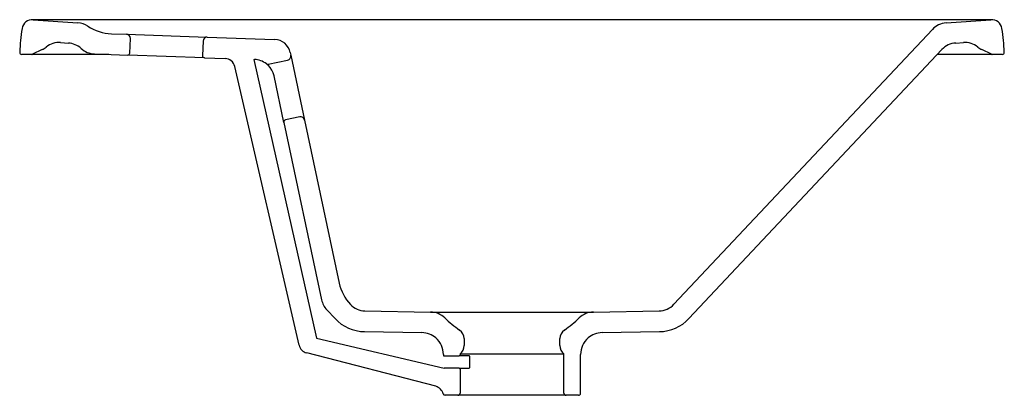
# Model space of a CAD drawing. Extents: x 0 to 0.474, y -0.164 to 0.017.
import ezdxf

# ---------------------------------------------------------------- set-up
doc = ezdxf.new("R2010")
doc.units = 0
doc.header["$MEASUREMENT"] = 0
doc.layers.add('BLOCKS', color=3, linetype='CONTINUOUS')

msp = doc.modelspace()

# ---------------------------------------------------------------- linework, layer by layer
at = {"layer": 'BLOCKS', "linetype": 'Continuous'}
for p, q in [((0.4677412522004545, 0.01659533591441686), (0.006085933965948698, 0.01659533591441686)), ((0.006434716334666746, 0.01658315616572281), (0.02800902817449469, 0.01507453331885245)), ((0.4458181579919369, 0.01507453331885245), (0.4673924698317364, 0.01658315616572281)), ((0.04410839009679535, 0.009860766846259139), (0.05132205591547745, 0.009608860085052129)), ((0.05132205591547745, 0.009608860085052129), (0.09029829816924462, 0.008247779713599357)), ((0.3148044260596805, -0.1203277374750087), (0.4392318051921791, 0.01195050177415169)), ((0.01971374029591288, 0.005630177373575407), (0.02348731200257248, 0.005366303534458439)), ((0.05300674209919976, 0.0005445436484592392), (0.05325103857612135, 0.007540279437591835)), ((0.08822971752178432, 0.006318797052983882), (0.08798542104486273, -0.0006769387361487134)), ((0.09029829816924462, 0.008247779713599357), (0.1226671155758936, 0.007117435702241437)), ((0.4504202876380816, 0.005371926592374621), (0.4541134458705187, 0.005630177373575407)), ((0.01084408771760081, 0.00223759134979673), (0.006242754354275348, 0)), ((0.03595575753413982, 0.0001393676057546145), (0.05197245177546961, -0.0004199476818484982)), ((0.1302131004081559, 0.000785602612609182), (0.1304704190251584, -0.0004249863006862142)), ((0.3220883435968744, -0.1271793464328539), (0.4438339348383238, 0.002247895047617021)), ((0.4675844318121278, 0), (0.4629830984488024, 0.00223759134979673)), ((0.00580543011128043, -0.0001006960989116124), (0.001000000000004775, -0.0001006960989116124)), ((0.04283028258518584, -0.0001006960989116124), (0.00580543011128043, -0.0001006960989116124)), ((0.08894991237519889, -0.00171122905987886), (0.05197245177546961, -0.0004199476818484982)), ((0.08894991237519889, -0.00171122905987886), (0.09882354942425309, -0.002056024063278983)), ((0.1126515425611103, -0.002538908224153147), (0.1129484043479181, -0.002549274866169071)), ((0.1126515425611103, -0.002538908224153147), (0.1428115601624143, -0.1365340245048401)), ((0.1195100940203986, -0.004799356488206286), (0.1289299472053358, -0.002797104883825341)), ((0.1304704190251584, -0.0004249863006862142), (0.1371235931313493, -0.03172570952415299)), ((0.4680217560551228, -0.0001006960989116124), (0.4416247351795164, -0.0001006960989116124)), ((0.4728271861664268, -0.0001006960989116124), (0.4680217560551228, -0.0001006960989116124)), ((0.1344878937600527, -0.1400281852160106), (0.1035208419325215, -0.005927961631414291)), ((0.1271342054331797, -0.03282667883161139), (0.1223808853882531, -0.0104640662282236)), ((0.1271342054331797, -0.03282667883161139), (0.1452799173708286, -0.1181955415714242)), ((0.1347514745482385, -0.03018523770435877), (0.1279044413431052, -0.03164061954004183)), ((0.1371235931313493, -0.03172570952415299), (0.1537822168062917, -0.1100983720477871)), ((0.1477774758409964, -0.1229680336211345), (0.1517388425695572, -0.1271793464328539)), ((0.1661321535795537, -0.1234746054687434), (0.1977422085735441, -0.1240263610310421)), ((0.1977422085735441, -0.1240263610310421), (0.2760849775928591, -0.1240263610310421)), ((0.2760849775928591, -0.1240263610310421), (0.3076950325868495, -0.1234746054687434)), ((0.1428115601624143, -0.1365340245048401), (0.2042586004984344, -0.1511006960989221)), ((0.1659576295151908, -0.1334730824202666), (0.193590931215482, -0.1339554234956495)), ((0.2139135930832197, -0.1368381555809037), (0.2139135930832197, -0.140100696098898)), ((0.2599135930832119, -0.140100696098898), (0.2599135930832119, -0.1368381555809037)), ((0.2802362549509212, -0.1339554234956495), (0.3078695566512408, -0.1334730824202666)), ((0.2001913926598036, -0.1597810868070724), (0.1381091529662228, -0.1437442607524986)), ((0.2039135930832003, -0.1444589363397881), (0.2039135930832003, -0.1451006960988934)), ((0.2039135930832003, -0.1451006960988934), (0.2114135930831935, -0.1451006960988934)), ((0.2159374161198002, -0.1451006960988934), (0.2114135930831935, -0.1451006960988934)), ((0.2119135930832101, -0.1441006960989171), (0.2119135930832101, -0.1446006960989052)), ((0.2119135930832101, -0.1441006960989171), (0.2619135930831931, -0.1441006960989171)), ((0.2166651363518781, -0.1506006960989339), (0.2166651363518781, -0.1456006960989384)), ((0.2619135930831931, -0.1631006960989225), (0.2619135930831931, -0.1441006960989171)), ((0.2699135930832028, -0.1631006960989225), (0.2699135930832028, -0.1444589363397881)), ((0.2114135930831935, -0.1511006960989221), (0.2042586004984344, -0.1511006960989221)), ((0.2114135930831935, -0.1511006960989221), (0.2159374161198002, -0.1511006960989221)), ((0.2119135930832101, -0.1516006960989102), (0.2119135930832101, -0.1631006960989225)), ((0.2109135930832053, -0.1641006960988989), (0.2047447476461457, -0.1641006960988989)), ((0.2629135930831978, -0.1641006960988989), (0.2109135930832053, -0.1641006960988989)), ((0.2689135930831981, -0.1641006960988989), (0.2629135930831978, -0.1641006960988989))]:
    msp.add_line(p, q, dxfattribs=at)
at = {"layer": 'BLOCKS', "linetype": 'Continuous', "flags": 128}
for points in [[(0.1223808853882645, -0.01046406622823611), (0.1219204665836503, -0.008922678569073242), (0.1213093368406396, -0.007630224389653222), (0.1204676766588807, -0.006371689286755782), (0.1196640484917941, -0.005465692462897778), (0.1191068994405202, -0.004949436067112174), (0.1187645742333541, -0.004669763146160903), (0.1186928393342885, -0.004614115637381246)], [(0.1592703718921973, -0.120327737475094), (0.1592617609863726, -0.1203341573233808), (0.1591258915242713, -0.1204357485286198)], [(0.2166651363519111, -0.1456006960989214), (0.2166508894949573, -0.1455046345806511), (0.2166340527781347, -0.1454595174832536), (0.2165490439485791, -0.1453350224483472), (0.216415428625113, -0.1452287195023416), (0.216222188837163, -0.1451432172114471), (0.2159724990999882, -0.1451013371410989), (0.2159374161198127, -0.1451006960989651)], [(0.207269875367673, -0.1511006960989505), (0.2073592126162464, -0.1510666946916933), (0.2074392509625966, -0.1509661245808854), (0.2074851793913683, -0.1508522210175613)], [(0.2159374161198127, -0.1511006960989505), (0.2162257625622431, -0.151057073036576), (0.2164763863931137, -0.1509312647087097), (0.2166001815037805, -0.1508026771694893), (0.2166472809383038, -0.1507081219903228), (0.216662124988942, -0.1506450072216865), (0.2166651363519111, -0.1506006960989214)]]:
    msp.add_lwpolyline(points, dxfattribs=at)
at = {"layer": 'BLOCKS', "linetype": 'Continuous'}
for centre, radius, start, end in [((0.006085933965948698, 0.01159533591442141), 0.005000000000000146, 86.00000000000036, 171.5136145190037), ((0.02731146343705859, 0.005098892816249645), 0.01000000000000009, 56.70859975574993, 85.99999999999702), ((0.446515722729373, 0.005098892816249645), 0.01000000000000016, 94.00000000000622, 136.7517379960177), ((0.4677412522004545, 0.01159533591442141), 0.005000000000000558, 8.486385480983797, 93.99999999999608), ((0.1181876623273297, -0.00513114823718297), 0.1183427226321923, 171.513614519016, 177.0541698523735), ((0.0448761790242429, 0.03184736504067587), 0.022, 236.7085997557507, 268.0000000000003), ((0.05125225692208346, 0.007610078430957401), 0.00199999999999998, 357.9999999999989, 87.99999999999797), ((0.3556395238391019, -0.00513114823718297), 0.1183427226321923, 2.945830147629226, 8.48638548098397), ((0.01901617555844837, -0.004345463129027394), 0.01000000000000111, 86.00000000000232, 128.8487375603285), ((0.02278974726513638, -0.004609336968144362), 0.01000000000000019, 47.4875605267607, 85.99999999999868), ((0.09022849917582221, 0.006248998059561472), 0.002000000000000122, 87.99999999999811, 177.9999999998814), ((0.1223879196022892, -0.0008776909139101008), 0.008000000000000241, 12.0000000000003, 87.99999999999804), ((0.4511178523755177, -0.00460371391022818), 0.01000000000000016, 93.9999999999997, 136.7517379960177), ((0.4548110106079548, -0.004345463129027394), 0.01000000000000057, 51.15126243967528, 94.00000000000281), ((0.001000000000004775, 0.0008993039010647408), 0.0009999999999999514, 177.0541698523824, 270.0000000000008), ((0.006470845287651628, 0.01123063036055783), 0.0100000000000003, 295.9332815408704, 308.8487375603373), ((0.03630475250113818, 0.01013327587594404), 0.01000000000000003, 227.4875605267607, 268.0000000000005), ((0.05200735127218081, 0.000579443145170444), 0.001000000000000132, 267.9999999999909, 357.9999999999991), ((0.4673563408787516, 0.01123063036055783), 0.01000000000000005, 231.1512624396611, 244.0667184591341), ((0.4728271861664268, 0.0008993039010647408), 0.0009999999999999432, 270.0000000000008, 2.945830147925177), ((0.00580543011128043, 0.0008993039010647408), 0.001000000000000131, 270.0000000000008, 295.9332815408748), ((0.08898481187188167, -0.0007118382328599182), 0.001000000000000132, 177.9999999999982, 268.0000000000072), ((0.09864905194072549, -0.007052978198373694), 0.005000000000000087, 13.00307300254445, 87.99999999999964), ((0.1125994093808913, -0.01254318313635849), 0.00999999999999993, 52.45798760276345, 87.99999999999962), ((0.1193021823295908, -0.003821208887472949), 0.00100000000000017, 232.4579876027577, 281.9999999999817), ((0.1285141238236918, -0.0008408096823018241), 0.002000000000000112, 282.0000000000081, 12.00000000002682), ((0.4680217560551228, 0.0008993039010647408), 0.001000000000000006, 244.0667184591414, 270.0000000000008), ((0.128112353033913, -0.03261876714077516), 0.0009999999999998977, 101.9999999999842, 192.0000000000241), ((0.1351672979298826, -0.03214153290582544), 0.002000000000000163, 11.99999999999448, 101.9999999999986), ((0.1753014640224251, -0.1055243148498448), 0.02200000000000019, 192.0000000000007, 222.6713764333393), ((0.1550613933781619, -0.1161164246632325), 0.01000000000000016, 192.0000000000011, 223.2482620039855), ((0.1663066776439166, -0.1134761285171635), 0.01000000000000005, 224.1039259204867, 269.0000000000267), ((0.3075205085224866, -0.1134761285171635), 0.00999999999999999, 271.000000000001, 316.7517379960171), ((0.1663066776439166, -0.1134761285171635), 0.01999999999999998, 223.2482620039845, 269.0000000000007), ((0.1975676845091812, -0.1340248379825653), 0.01000000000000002, 45.73191816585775, 88.99999999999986), ((0.2406195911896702, -0.08985871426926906), 0.05167749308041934, 225.7319181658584, 235.9849440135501), ((0.2332075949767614, -0.08985871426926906), 0.05167749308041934, 304.0150559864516, 314.2680818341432), ((0.2762595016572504, -0.1340248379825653), 0.01000000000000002, 91.00000000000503, 134.2680818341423), ((0.3075205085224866, -0.1134761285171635), 0.01999999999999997, 271.0000000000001, 316.7517379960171), ((0.1934076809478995, -0.1444538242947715), 0.01050000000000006, 49.14791534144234, 89.00000000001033), ((0.2406195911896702, -0.08985871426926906), 0.06167749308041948, 229.1479153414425, 229.1541196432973), ((0.1934135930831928, -0.1444589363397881), 0.01049999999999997, 0, 49.15411964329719), ((0.2089135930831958, -0.1368381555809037), 0.005, 0, 55.98494401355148), ((0.2649135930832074, -0.1368381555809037), 0.005, 124.0150559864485, 180.0000000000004), ((0.2804135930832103, -0.1444589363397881), 0.01050000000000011, 130.8458803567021, 180.0000000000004), ((0.2332075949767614, -0.08985871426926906), 0.06167749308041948, 310.8458803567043, 310.8520846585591), ((0.2804195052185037, -0.1444538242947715), 0.01050000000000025, 90.9999999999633, 130.8520846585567), ((0.1393596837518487, -0.1389031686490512), 0.005000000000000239, 193.0030730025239, 255.5162058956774), ((0.2089135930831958, -0.140100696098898), 0.005, 306.8698976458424, 0), ((0.2649135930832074, -0.140100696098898), 0.005, 180.0000000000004, 233.1301023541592), ((0.2114135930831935, -0.1446006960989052), 0.0004999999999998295, 270.0000000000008, 0), ((0.2114135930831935, -0.1516006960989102), 0.0004999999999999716, 0, 90), ((0.1989408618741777, -0.1646221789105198), 0.005000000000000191, 14.68948752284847, 75.5162058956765), ((0.2047447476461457, -0.1631006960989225), 0.001000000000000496, 194.6894875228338, 269.9999999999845), ((0.2109135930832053, -0.1631006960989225), 0.001000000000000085, 270.0000000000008, 0), ((0.2629135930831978, -0.1631006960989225), 0.001000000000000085, 180.0000000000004, 270.0000000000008), ((0.2689135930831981, -0.1631006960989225), 0.001000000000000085, 270.0000000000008, 0)]:
    msp.add_arc(centre, radius, start, end, dxfattribs=at)

doc.saveas('drawing.dxf')
